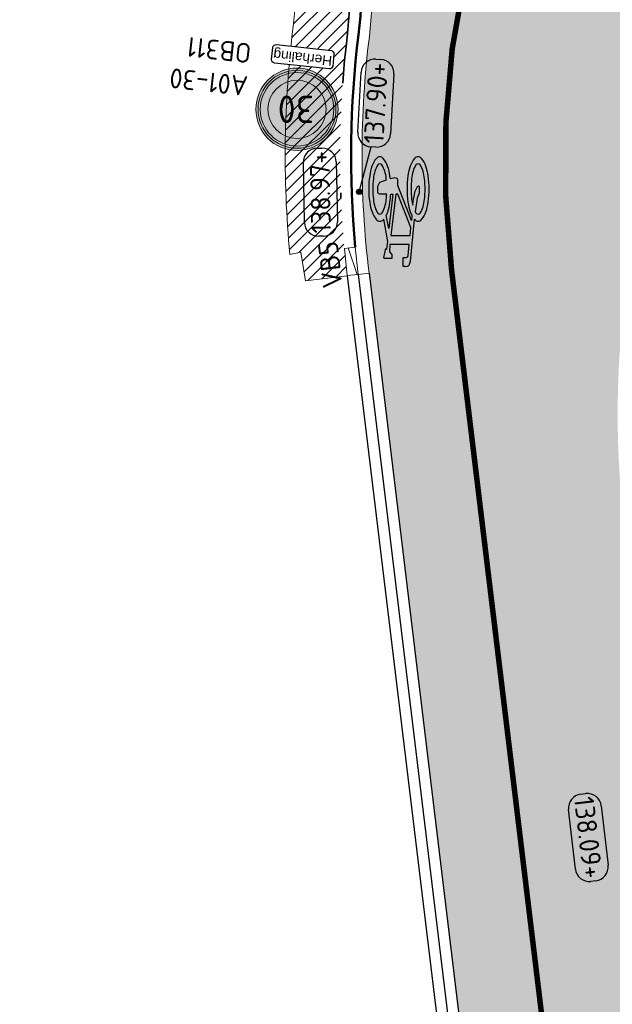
# Model space of a CAD drawing. Header units: metres. Extents: x 191748 to 192615, y 309710 to 310028.
# Tile 29 of 76: x 192045 to 192055, y 309795 to 309813. Entities that reach past the tile are written whole.
import ezdxf
from ezdxf.enums import TextEntityAlignment as Align

# ---------------------------------------------------------------- set-up
doc = ezdxf.new("R2010")
doc.units = ezdxf.units.M
for name, pattern in [('VH-GELEIDEBAND_50X200', [8, 4, -2, 0, -2]), ('VH-OPSLUITBAND_100X200', [16, 8, -2, 4, -2]), ('VW-11_STREEP', [2, 1, -1])]:
    doc.linetypes.add(name, pattern=pattern)
for name, color, linetype, lineweight in [('B-WE-VH-KANTLAAG 2 STREKS-G', 251, 'Continuous', 25), ('B-WE-VH-KANTOPSLUITING_TROTTOIRBAND_180 200-G', 251, 'Continuous', 25), ('N-WE-VH-HERSTRATEN-A', 252, 'Continuous', 9), ('N-WE-VH-HERSTRATEN-G', 8, 'Continuous', 9), ('N-WE-VH-KANTLAAG 2 STREKS-G', 170, 'Continuous', 18), ('N-WE-VH-KANTOPSLUITING_GELEIDEBAND_70 200 VOORKANT-G', 2, 'Continuous', 50), ('N-WE-VH-KANTOPSLUITING_GELEIDEBAND_70 200-G', 6, 'VH-GELEIDEBAND_50X200', 35), ('N-WE-VH-KANTOPSLUITING_TEKST-T', 7, 'VH-OPSLUITBAND_100X200', 35), ('N-WE-VH-KANTOPSLUITING_VERLOOPBAND-S', 6, 'Continuous', 25), ('N-WE-VH-VERHARDING_ASFALT-A', 253, 'Continuous', 9), ('N-WE-VW-VERKEERSTEKEN_BORD-T25', 7, 'Continuous', 25), ('N-WE-VW-VERKEERSTEKEN_BORD_A-S-200', 7, 'Continuous', 25), ('N-WE-VW-VERKEERSTEKEN_ONDERBORD-S-200', 7, 'Continuous', 25), ('X-XX-AL-HOOGTELABEL-S', 7, 'Continuous', 25)]:
    doc.layers.add(name, color=color, linetype=linetype, lineweight=lineweight)
doc.layers.add('N-WE-IE-MEUBILAIR_WEGMEUBILAIR_VERKEERSBORD-S', color=7, linetype='Continuous')
doc.layers.add('N-WE-IE-MEUBILAIR_WEGMEUBILAIR_VERKEERSBORD_WIPEOUT-G', color=7, linetype='Continuous', plot=False)
for name, color, linetype, lineweight, true_color in [('N-WE-VH-GESLOTENVERHARDING_ASFALT_COATING_ROOD-A', 7, 'Continuous', 9, 0xf2beba), ('N-WE-VW-MARKERING_LANGS_STREEP_11-G', 7, 'VW-11_STREEP', 13, 0xf7f7f7), ('N-WE-VW-MARKERING_SYMBOOL-S', 7, 'Continuous', 25, 0xf7f7f7)]:
    doc.layers.add(name, color=color, linetype=linetype, lineweight=lineweight, true_color=true_color)
doc.styles.add('NLCS-ISO', font='NLCS-ISO.ttf')
doc.styles.add('NLCS-RVV-M200-T25', font='NLCS-RVV.ttf')
doc.styles.add('VB', font='arial.ttf')

# ---------------------------------------------------------------- blocks, each defined once
blk = doc.blocks.new('SAL-HOOGTE-WEGPEIL-200-SO')
for p, q in [((-0.5450000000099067, 0.3024999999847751), (0.5450000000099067, 0.3024999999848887)), ((-0.8000000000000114, -0.04250000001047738), (-0.8000000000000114, 0.04250000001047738)), ((0.8000000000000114, 0.04749999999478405), (0.8000000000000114, -0.04250000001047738)), ((0.5449999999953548, -0.297500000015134), (-0.5449999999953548, -0.297500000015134))]:
    blk.add_line(p, q)
for centre, radius, start, end in [((-0.5450000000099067, 0.04749999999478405), 0.2549999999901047, 90.00000000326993, 180.0000000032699), ((0.5450000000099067, 0.04749999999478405), 0.2549999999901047, 359.9999999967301, 89.99999999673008), ((-0.5449999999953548, -0.04250000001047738), 0.2550000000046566, 180, 270), ((0.5449999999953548, -0.04250000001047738), 0.2550000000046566, 270, 0)]:
    blk.add_arc(centre, radius, start, end)
at = {"style": 'NLCS-ISO'}
blk.add_attdef('HOOGTE', text='', height=0.36, dxfattribs=at).set_placement((0, 0.002499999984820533), align=Align.MIDDLE_CENTER)
blk = doc.blocks.new('SVW-MARKERING_SYMBOOL_FIETS_2.0')
h = blk.add_hatch(color=256)
h.paths.add_polyline_path([(-0.0893796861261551, 1.999999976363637), (-0.1260769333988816, 1.999999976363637), (-0.1260769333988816, 2), (-0.1627741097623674, 2, 0.2360683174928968), (-0.1994714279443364, 1.963302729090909), (-0.2178200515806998, 1.90825685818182), (-0.2942099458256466, 1.135263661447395, 0.006813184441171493), (-0.3019926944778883, 1.144906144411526, 0.2231196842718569), (-0.3646090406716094, 1.174311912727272, 0.2231196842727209), (-0.4272253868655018, 1.144906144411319, 0.09064812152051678), (-0.5073278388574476, 1.002337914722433, 0.04745077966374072), (-0.5494175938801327, 0.8275192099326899, 0.03537354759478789), (-0.5664439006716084, 0.5871559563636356, 0.03537354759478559), (-0.5494175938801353, 0.346792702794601, 0.04745077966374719), (-0.5073278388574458, 0.1719739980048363, 0.09064812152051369), (-0.4272253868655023, 0.02940576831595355, 0.2231196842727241), (-0.3646090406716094, 0, 0.223119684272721), (-0.3019926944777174, 0.02940576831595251, 0.0906481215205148), (-0.2218902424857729, 0.1719739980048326, 0.04745077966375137), (-0.1798004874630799, 0.3467927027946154, 0.03537354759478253), (-0.1627741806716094, 0.5871559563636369, 0.03537354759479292), (-0.1798004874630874, 0.8275192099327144, 0.04745077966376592), (-0.2218902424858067, 1.002337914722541, 0.038863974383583), (-0.2499456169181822, 1.06710290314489), (-0.2416865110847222, 1.160706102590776), (0.002363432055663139, 0.5253944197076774), (0.002363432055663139, 0.440366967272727, 0.5446649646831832), (0.05740930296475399, 0.3853210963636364), (0.1407486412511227, 0.4032653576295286, 0.008345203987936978), (0.1478301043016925, 0.3467927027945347, 0.04745077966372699), (0.1899198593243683, 0.1719739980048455, 0.09064812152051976), (0.2700223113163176, 0.02940576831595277, 0.2231196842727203), (0.3326386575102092, 0, 0.2231196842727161), (0.3952550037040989, 0.02940576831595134, 0.09064812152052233), (0.4753574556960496, 0.171973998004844, 0.04745077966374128), (0.5174472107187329, 0.3467927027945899, 0.03537354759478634), (0.5344735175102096, 0.5871559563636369, 0.03537354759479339), (0.5174472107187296, 0.8275192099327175, 0.04745077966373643), (0.4753574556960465, 1.002337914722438, 0.09064812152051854), (0.3952550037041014, 1.14490614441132, 0.22311968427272), (0.3326386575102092, 1.174311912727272, 0.2231196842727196), (0.2700223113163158, 1.14490614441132, 0.006813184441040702), (0.2622395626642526, 1.135263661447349), (0.1858496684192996, 1.541284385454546), (0.2041982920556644, 1.688073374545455), (0.222546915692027, 1.66972475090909), (0.2592441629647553, 1.834862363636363, 0.5489458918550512), (0.2408955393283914, 1.853210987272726), (0.1124551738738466, 1.853210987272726), (0.1124551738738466, 1.779816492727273), (0.1589383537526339, 1.733333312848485), (0.1491524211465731, 1.596330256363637), (-0.2032490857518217, 1.596330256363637), (-0.185406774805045, 1.798543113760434, -0.2817769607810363), (-0.1260769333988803, 1.834862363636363), (-0.0893796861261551, 1.834862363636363)])
h.paths.add_polyline_path([(0.1308037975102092, 1.431192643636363), (0.03906067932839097, 0.6788990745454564), (0.002363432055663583, 0.6788990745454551), (-0.2306719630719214, 1.285537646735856), (-0.2178200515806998, 1.431192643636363)], flags=16)
h.paths.add_polyline_path([(0.1675010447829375, 1.302752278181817), (0.2155579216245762, 1.062467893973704, 0.03598583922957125), (0.1899198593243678, 1.002337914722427, 0.04745077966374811), (0.1478301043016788, 0.8275192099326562, 0.02190482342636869), (0.1332736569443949, 0.6788990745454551), (0.09410655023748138, 0.6788990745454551)], flags=16)
h.paths.add_polyline_path([(-0.3266833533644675, 1.025730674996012, -0.01664003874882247), (-0.3127564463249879, 1.003573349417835), (-0.3462604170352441, 0.7522935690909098), (-0.3829576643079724, 0.6605504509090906), (-0.3829576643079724, 0.5504587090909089, 0.7207592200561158), (-0.3646090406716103, 0.5321100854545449, 0.1622776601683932), (-0.3462604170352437, 0.5504587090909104), (-0.3095631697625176, 0.6238532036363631), (-0.2728659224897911, 0.8073394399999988), (-0.2662235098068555, 0.8826201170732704, -0.03090717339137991), (-0.2470638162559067, 0.7756656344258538, -0.02887400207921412), (-0.2361686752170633, 0.5871559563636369, -0.0288740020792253), (-0.2470638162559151, 0.3986462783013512, -0.03940657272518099), (-0.2737879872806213, 0.2627950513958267, -0.08052682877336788), (-0.3266833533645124, 0.1485812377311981, -0.249059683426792), (-0.3646090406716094, 0.128440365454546, -0.2490596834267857), (-0.4025347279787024, 0.1485812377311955, -0.08052682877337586), (-0.455430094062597, 0.262795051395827, -0.03940657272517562), (-0.4821542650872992, 0.3986462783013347, -0.02887400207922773), (-0.4930494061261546, 0.5871559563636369, -0.02887400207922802), (-0.4821542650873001, 0.7756656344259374, -0.03940657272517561), (-0.4554300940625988, 0.9115168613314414, -0.08052682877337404), (-0.4025347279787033, 1.025730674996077, -0.2490596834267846), (-0.3646090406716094, 1.045871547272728, -0.2490596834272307)], flags=16)
h.paths.add_polyline_path([(0.3326386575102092, 1.045871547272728, -0.2490596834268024), (0.3705643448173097, 1.025730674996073, -0.08052682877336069), (0.4234597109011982, 0.9115168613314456, -0.03940657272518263), (0.4501838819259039, 0.7756656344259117, -0.02887400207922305), (0.4610790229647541, 0.5871559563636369, -0.02887400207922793), (0.4501838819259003, 0.3986462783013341, -0.03940657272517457), (0.423459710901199, 0.2627950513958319, -0.08052682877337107), (0.3705643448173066, 0.1485812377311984, -0.2490596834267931), (0.3326386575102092, 0.128440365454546, -0.2490596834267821), (0.2947129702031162, 0.1485812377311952, -0.08052682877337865), (0.2418176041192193, 0.2627950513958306, -0.03940657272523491), (0.2150934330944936, 0.3986462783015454, -0.003097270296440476), (0.2128827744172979, 0.418796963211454), (0.3326386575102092, 0.4587155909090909), (0.3693359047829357, 0.5321100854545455), (0.3693359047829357, 0.6422018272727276, 0.4142135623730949), (0.3326386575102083, 0.6788990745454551), (0.2067722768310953, 0.6788990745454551, -0.01484253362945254), (0.2150934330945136, 0.775665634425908, -0.0394065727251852), (0.2418176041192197, 0.9115168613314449, -0.08052682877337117), (0.2947129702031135, 1.025730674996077, -0.2490596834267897)], flags=16)
at = {"flags": 128}
for points in [[(-0.2942099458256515, 1.135263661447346), (-0.2178200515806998, 1.908256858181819), (-0.1994714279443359, 1.96330272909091, -0.4142135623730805), (-0.1260769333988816, 1.999999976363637), (-0.0893796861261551, 1.999999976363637), (-0.0893796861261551, 1.834862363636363), (-0.1260769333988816, 1.834862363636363, 0.2817769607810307), (-0.185406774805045, 1.798543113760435), (-0.2032490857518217, 1.596330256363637), (0.1491524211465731, 1.596330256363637), (0.1589383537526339, 1.733333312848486), (0.1124551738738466, 1.779816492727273), (0.1124551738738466, 1.853210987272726), (0.2408955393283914, 1.853210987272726, -0.5489458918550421), (0.2592441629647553, 1.834862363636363), (0.222546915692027, 1.66972475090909), (0.2041982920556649, 1.688073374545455), (0.1858496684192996, 1.541284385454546), (0.2622395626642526, 1.135263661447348)], [(-0.3019926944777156, 1.144906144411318, 0.22311968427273), (-0.3646090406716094, 1.174311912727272, 0.2231196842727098), (-0.4272253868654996, 1.144906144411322, 0.09064812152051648), (-0.5073278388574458, 1.002337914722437, 0.04745077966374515), (-0.5494175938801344, 0.827519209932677, 0.03537354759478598), (-0.5664439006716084, 0.5871559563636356, 0.0353735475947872), (-0.5494175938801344, 0.34679270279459, 0.04745077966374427), (-0.5073278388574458, 0.1719739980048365, 0.09064812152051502), (-0.4272253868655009, 0.0294057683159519, 0.2231196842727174), (-0.3646090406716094, 0, 0.2231196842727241), (-0.3019926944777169, 0.0294057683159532, 0.09064812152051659), (-0.2218902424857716, 0.1719739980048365, 0.04745077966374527), (-0.1798004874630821, 0.3467927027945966, 0.03537354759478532), (-0.1627741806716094, 0.5871559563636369, 0.03537354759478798), (-0.1798004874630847, 0.827519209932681, 0.04745077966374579), (-0.2218902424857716, 1.002337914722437, 0.03886397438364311), (-0.2499456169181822, 1.067102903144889), (-0.2416865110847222, 1.160706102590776), (0.002363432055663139, 0.5253944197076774), (0.002363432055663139, 0.440366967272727, 0.544664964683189), (0.05740930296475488, 0.3853210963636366), (0.1407486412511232, 0.4032653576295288, 0.008345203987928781), (0.1478301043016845, 0.34679270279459, 0.04745077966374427), (0.1899198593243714, 0.1719739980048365, 0.09064812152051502), (0.270022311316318, 0.0294057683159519, 0.2231196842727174), (0.3326386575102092, 0, 0.2231196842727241), (0.3952550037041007, 0.0294057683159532, 0.09064812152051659), (0.4753574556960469, 0.1719739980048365, 0.04745077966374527), (0.5174472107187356, 0.3467927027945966, 0.03537354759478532), (0.5344735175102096, 0.5871559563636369, 0.03537354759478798), (0.5174472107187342, 0.827519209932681, 0.04745077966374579), (0.4753574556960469, 1.002337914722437, 0.09064812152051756), (0.3952550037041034, 1.144906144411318, 0.22311968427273), (0.3326386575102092, 1.174311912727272, 0.2231196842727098), (0.270022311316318, 1.144906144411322)]]:
    blk.add_lwpolyline(points, format="xyb", dxfattribs=at)
blk.add_lwpolyline([(-0.2306719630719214, 1.285537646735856), (0.002363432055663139, 0.6788990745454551), (0.03906067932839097, 0.6788990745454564), (0.1308037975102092, 1.431192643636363), (-0.2178200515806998, 1.431192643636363)], close=True, dxfattribs=at)
for points in [[(0.2155579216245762, 1.062467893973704, 0.03598583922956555), (0.1899198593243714, 1.002337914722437, 0.04745077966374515), (0.1478301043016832, 0.827519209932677, 0.02190482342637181), (0.1332736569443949, 0.6788990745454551), (0.09410655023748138, 0.6788990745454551), (0.167501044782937, 1.302752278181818)], [(-0.2662235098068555, 0.8826201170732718), (-0.2728659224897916, 0.8073394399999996), (-0.3095631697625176, 0.6238532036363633), (-0.3462604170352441, 0.5504587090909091, -0.1622776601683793), (-0.3646090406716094, 0.5321100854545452, -0.7207592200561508), (-0.3829576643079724, 0.5504587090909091), (-0.3829576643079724, 0.6605504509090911), (-0.3462604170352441, 0.7522935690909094), (-0.3127564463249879, 1.003573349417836, 0.01664003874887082), (-0.3266833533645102, 1.025730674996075, 0.2490596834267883), (-0.3646090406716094, 1.045871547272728, 0.2490596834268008), (-0.4025347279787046, 1.025730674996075, 0.08052682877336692), (-0.4554300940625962, 0.9115168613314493, 0.0394065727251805), (-0.4821542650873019, 0.7756656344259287, 0.02887400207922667), (-0.4930494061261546, 0.5871559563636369, 0.02887400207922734), (-0.4821542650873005, 0.3986462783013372, 0.03940657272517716), (-0.4554300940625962, 0.2627950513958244, 0.08052682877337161), (-0.4025347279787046, 0.1485812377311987, 0.2490596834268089), (-0.3646090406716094, 0.128440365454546, 0.2490596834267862), (-0.3266833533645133, 0.1485812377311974, 0.08052682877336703), (-0.2737879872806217, 0.2627950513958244, 0.0394065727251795), (-0.247063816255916, 0.3986462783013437, 0.02887400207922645), (-0.2361686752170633, 0.5871559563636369, 0.02887400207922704), (-0.247063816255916, 0.7756656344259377, 0.0309071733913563)], [(0.4610790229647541, 0.5871559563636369, 0.02887400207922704), (0.4501838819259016, 0.7756656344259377, 0.0394065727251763), (0.4234597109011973, 0.9115168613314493, 0.08052682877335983), (0.3705643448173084, 1.025730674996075, 0.2490596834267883), (0.3326386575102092, 1.045871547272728, 0.2490596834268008), (0.2947129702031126, 1.025730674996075, 0.08052682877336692), (0.2418176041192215, 0.9115168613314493, 0.0394065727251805), (0.2150934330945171, 0.7756656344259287, 0.01484253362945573), (0.2067722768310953, 0.6788990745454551), (0.3326386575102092, 0.6788990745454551, -0.4142135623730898), (0.3693359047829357, 0.6422018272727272), (0.3693359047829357, 0.5321100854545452), (0.3326386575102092, 0.4587155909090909), (0.2128827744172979, 0.4187969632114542, 0.003097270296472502), (0.2150934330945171, 0.3986462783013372, 0.03940657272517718), (0.2418176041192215, 0.2627950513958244, 0.0805268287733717), (0.2947129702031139, 0.1485812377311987, 0.2490596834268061), (0.3326386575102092, 0.128440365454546, 0.2490596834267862), (0.3705643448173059, 0.1485812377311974, 0.08052682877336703), (0.4234597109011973, 0.2627950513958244, 0.0394065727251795), (0.4501838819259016, 0.3986462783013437, 0.02887400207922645)]]:
    blk.add_lwpolyline(points, format="xyb", close=True, dxfattribs=at)
for centre, radius, start, end in [((-0.6519019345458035, 0.8545213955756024), 0.4547084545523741, 38.12735981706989, 39.68880251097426), ((0.6199315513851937, 0.8545213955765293), 0.454708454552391, 140.3111974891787, 141.8726401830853)]:
    blk.add_arc(centre, radius, start, end)
blk = doc.blocks.new('N-SVW-VERKEERSTEKEN_BORD_A01_030-SO')
at = {"true_color": 0xff0000}
h = blk.add_hatch(color=1, dxfattribs=at)
h.dxf.hatch_style = 1
h.paths.add_polyline_path([(-3.75, 0), (-3.55, 0, -1), (3.550000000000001, 0), (3.75, 0, 1)])
at = {"true_color": 0xffffff}
h = blk.add_hatch(color=7, dxfattribs=at)
h.dxf.hatch_style = 1
h.paths.add_polyline_path([(-3.55, 0), (-3.35, 0, -1), (3.35, 0), (3.550000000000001, 0, 1)])
at = {"true_color": 0xff0000}
h = blk.add_hatch(color=1, dxfattribs=at)
h.dxf.hatch_style = 1
h.paths.add_polyline_path([(-3.35, 0), (-2.649999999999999, 0, -1), (2.649999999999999, 0), (3.35, 0, 1)])
at = {"true_color": 0xffffff}
h = blk.add_hatch(color=7, dxfattribs=at)
h.dxf.hatch_style = 1
h.paths.add_polyline_path([(-2.649999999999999, 0), (2.649999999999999, 0, 1)])
at = {"true_color": 0xff0000}
h = blk.add_hatch(color=1, dxfattribs=at)
h.dxf.hatch_style = 1
h.paths.add_polyline_path([(3.75, 0), (3.550000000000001, 0, -1), (-3.55, 0), (-3.75, 0, 1)])
at = {"true_color": 0xffffff}
h = blk.add_hatch(color=7, dxfattribs=at)
h.dxf.hatch_style = 1
h.paths.add_polyline_path([(3.550000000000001, 0), (3.35, 0, -1), (-3.35, 0), (-3.55, 0, 1)])
at = {"true_color": 0xff0000}
h = blk.add_hatch(color=1, dxfattribs=at)
h.dxf.hatch_style = 1
h.paths.add_polyline_path([(3.35, 0), (2.649999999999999, 0, -1), (-2.649999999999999, 0), (-3.35, 0, 1)])
at = {"true_color": 0xffffff}
h = blk.add_hatch(color=7, dxfattribs=at)
h.dxf.hatch_style = 1
h.paths.add_polyline_path([(2.649999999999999, 0), (-2.649999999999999, 0, 1)])
at = {"color": 1, "lineweight": 0, "true_color": 0xff0000}
blk.add_circle((0, 0), 3.75, dxfattribs=at)
at = {"color": 7, "lineweight": 0, "true_color": 0xffffff}
for radius in [3.55, 3.35, 2.649999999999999]:
    blk.add_circle((0, 0), radius, dxfattribs=at)
at = {"color": 250, "true_color": 0x191919, "style": 'NLCS-RVV-M200-T25'}
blk.add_text('30', height=2.5, dxfattribs=at).set_placement((0.09999999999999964, 0), align=Align.MIDDLE_CENTER)
blk = doc.blocks.new('B311')
blk.add_wipeout([(-2.800000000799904, 0.09999999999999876), (2.80000000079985, 0.09999999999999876), (2.80000000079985, 1.7870815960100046), (-2.800000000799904, 1.7870815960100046)]).dxf.layer = 'N-WE-IE-MEUBILAIR_WEGMEUBILAIR_VERKEERSBORD_WIPEOUT-G'
at = {"layer": 'N-WE-IE-MEUBILAIR_WEGMEUBILAIR_VERKEERSBORD-S', "color": 7, "linetype": 'Continuous'}
blk.add_lwpolyline([(-2.500000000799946, 1.787081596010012), (2.500000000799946, 1.787081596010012, -0.414213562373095), (2.8000000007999, 1.48708159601), (2.8000000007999, 0.4000000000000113, -0.4142135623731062), (2.500000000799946, 0.09999999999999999), (-2.500000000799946, 0.09999999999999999, -0.414213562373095), (-2.8000000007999, 0.4000000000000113), (-2.8000000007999, 1.48708159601, -0.414213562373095)], format="xyb", close=True, dxfattribs=at)
at = {"layer": 'N-WE-IE-MEUBILAIR_WEGMEUBILAIR_VERKEERSBORD-S', "color": 7, "linetype": 'Continuous', "style": 'VB'}
blk.add_text('Herhaling', height=0.9, dxfattribs=at).set_placement((0, 0.9326574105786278), align=Align.MIDDLE)
blk = doc.blocks.new('TEKST VB')
at = {"layer": 'N-WE-VH-KANTOPSLUITING_TEKST-T', "style": 'NLCS-ISO'}
blk.add_attdef('TEKST_VERLOOPBANDEN', text='', height=0.36, rotation=0.340705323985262, dxfattribs=at).set_placement((0, 0), align=Align.BOTTOM_CENTER)
blk = doc.blocks.new('SVH-VERLOOPBAND_GELEIDEBAND 70 200X200 VB_TROTTOIRBAND 180 200X200 VB_L500-MM')
at = {"linetype": 'Continuous', "lineweight": 0}
blk.add_line((500.0000000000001, 19.99999999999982), (0, 130), dxfattribs=at)
blk.add_lwpolyline([(500.0000000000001, -1.84741111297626e-13), (0, 0), (0, 200), (500.0000000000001, 200)], close=True, dxfattribs=at)

msp = doc.modelspace()

# ---------------------------------------------------------------- hatches: boundary and pattern name
at = {"layer": 'N-WE-VH-GESLOTENVERHARDING_ASFALT_COATING_ROOD-A'}
h = msp.add_hatch(color=256, dxfattribs=at)
h.dxf.hatch_style = 1
edge = h.paths.add_edge_path()
edge.add_line((192051.0774653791, 309808.4195765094), (192057.0811257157, 309758.80851348))
edge.add_line((192057.0811257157, 309758.80851348), (192058.565283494, 309759.0298562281))
edge.add_line((192058.565283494, 309759.0298562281), (192052.5561329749, 309808.6862872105))
edge.add_arc((192068.7381378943, 309810.6445452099), 16.30006311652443, 172.7372160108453, 186.9000706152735, ccw=False)
edge.add_arc((192042.9464646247, 309813.9315084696), 9.700216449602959, 352.7372160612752, 353.558672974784)
edge.add_arc((192068.7432477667, 309810.638999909), 16.30746508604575, 122.85393825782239, 172.2315393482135, ccw=False)
edge.add_arc((192069.4176080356, 309809.2144069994), 17.87123448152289, 94.68040749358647, 122.19239038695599, ccw=False)
edge.add_arc((192068.8067794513, 309807.0628131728), 19.9812120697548, 86.85571442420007, 92.43069995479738, ccw=False)
edge.add_arc((192068.7245158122, 309810.7565854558), 16.30000000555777, 69.28399104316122, 85.85476106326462, ccw=False)
edge.add_line((192074.490415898, 309826.0027127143), (192099.6408618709, 309816.4911196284))
edge.add_arc((192146.0156778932, 309939.1148793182), 131.1000000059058, 249.283991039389, 267.28769582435)
edge.add_line((192139.8119000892, 309808.1617459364), (192141.2483762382, 309808.1163962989))
edge.add_arc((192142.7684526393, 309904.2043735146), 96.09999998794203, 269.0936774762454, 300.0344611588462)
edge.add_line((192190.8685005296, 309821.0082474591), (192194.5697765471, 309823.0909068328))
edge.add_line((192194.5697765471, 309823.0909068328), (192208.7230190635, 309831.2756147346))
edge.add_arc((192084.1208555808, 310046.7414149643), 248.9000004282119, 300.0404543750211, 303.1284289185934)
edge.add_arc((192208.2896435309, 309856.4733086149), 21.6999999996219, 303.1284289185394, 319.3354496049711)
edge.add_line((192224.7499105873, 309842.332954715), (192225.6489243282, 309843.3794636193))
edge.add_arc((192239.5301633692, 309831.4546490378), 18.30000000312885, 125.1354368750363, 139.3354496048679, ccw=False)
edge.add_line((192228.9983091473, 309846.420277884), (192235.1600518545, 309850.7565190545))
edge.add_line((192235.1600518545, 309850.7565190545), (192236.4865745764, 309851.7701852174))
edge.add_arc((192229.1268201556, 309861.0166983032), 11.81795199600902, 308.5180067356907, 324.8070539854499)
edge.add_line((192238.7846379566, 309854.205637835), (192239.3306963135, 309854.9545798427))
edge.add_arc((192239.7560225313, 309855.1015410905), 0.4499999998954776, 142.4942655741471, 199.0613597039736, ccw=False)
edge.add_arc((192266.6089706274, 309834.4922791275), 34.30000000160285, 127.17003413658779, 142.4942657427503, ccw=False)
edge.add_line((192245.8855127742, 309861.8240974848), (192247.0046765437, 309862.637645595))
edge.add_line((192247.0046765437, 309862.637645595), (192247.8553785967, 309863.2301912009))
edge.add_line((192247.8553785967, 309863.2301912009), (192254.0557285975, 309867.5489654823))
edge.add_line((192254.0557285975, 309867.5489654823), (192254.1700393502, 309867.3848525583))
edge.add_line((192254.1700393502, 309867.3848525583), (192255.7091075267, 309868.45687076))
edge.add_line((192255.7091075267, 309868.45687076), (192254.566, 309870.098))
edge.add_line((192254.566, 309870.098), (192247.4733388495, 309865.1572808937))
edge.add_line((192247.4733388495, 309865.1572808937), (192247.5874540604, 309864.9934487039))
edge.add_line((192247.5874540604, 309864.9934487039), (192246.0901905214, 309863.9505489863))
edge.add_arc((192266.6089706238, 309834.4922791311), 35.89999999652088, 124.8586456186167, 145.9195530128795)
edge.add_arc((192228.4265712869, 309860.3247079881), 10.20000000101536, 305.13543687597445, 325.91955301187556, ccw=False)
edge.add_line((192234.2967851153, 309851.9832099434), (192228.1350424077, 309847.6469687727))
edge.add_arc((192239.5301633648, 309831.4546490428), 19.79999999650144, 125.1354368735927, 139.3354496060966)
edge.add_line((192224.51111785, 309844.3569074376), (192223.6121041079, 309843.3103985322))
edge.add_arc((192208.2896435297, 309856.473308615), 20.20000000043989, 303.128428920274, 319.33544960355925, ccw=False)
edge.add_arc((192084.1208557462, 310046.741414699), 247.4000001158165, 300.0404543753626, 303.12842892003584, ccw=False)
edge.add_line((192207.9721020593, 309832.5741229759), (192193.8265035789, 309824.3938355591))
edge.add_line((192193.8265035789, 309824.3938355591), (192190.1252659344, 309822.3111977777))
edge.add_arc((192142.768452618, 309904.2043735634), 94.6000000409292, 295.4844754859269, 300.0397409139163, ccw=False)
edge.add_line((192183.4716656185, 309818.8087737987), (192183.0189620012, 309818.594464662))
edge.add_arc((192142.7684526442, 309904.204373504), 94.59999997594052, 287.2480245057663, 295.1811174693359, ccw=False)
edge.add_line((192170.8181706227, 309813.8585196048), (192159.1426590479, 309811.0322459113))
edge.add_arc((192142.7684526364, 309904.2043735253), 94.59999999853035, 269.0985400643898, 279.96746087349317, ccw=False)
edge.add_arc((192141.9846298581, 309854.2105175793), 44.60000006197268, 267.27836996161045, 269.0949207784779, ccw=False)
edge.add_arc((192146.0156777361, 309939.1148793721), 129.6000000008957, 249.28399111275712, 267.2806065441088, ccw=False)
edge.add_line((192100.1714661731, 309817.8941374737), (192075.0210202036, 309827.4057305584))
edge.add_arc((192068.7245158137, 309810.7565854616), 17.7999999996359, 69.28399102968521, 123.0926038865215)
edge.add_arc((192054.5286765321, 309832.5391047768), 8.200000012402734, 292.5779463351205, 303.0926038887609, ccw=False)
edge.add_arc((192068.7245154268, 309810.756585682), 17.99999958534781, 127.8612765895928, 168.1940758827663)
edge.add_arc((192042.9203814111, 309813.9419657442), 8.200000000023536, -7.0372807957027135, 3.4774068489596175, ccw=False)
edge.add_arc((192068.7245158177, 309810.7565854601), 17.80000000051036, 172.9627625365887, 187.543856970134)
edge.add_line((192051.0785808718, 309808.4197115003), (192051.0774653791, 309808.4195765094))
at = {"layer": 'N-WE-VH-HERSTRATEN-A'}
h = msp.add_hatch(dxfattribs=at)
h.set_pattern_fill('ANSI31', color=256, scale=0.05)
h.set_pattern_definition([(45, (0, 0), (-0.1122532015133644, 0.1122532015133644), [])])
edge = h.paths.add_edge_path()
edge.add_arc((192039.4027166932, 309805.0096563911), 17.40000000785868, 68.50479693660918, 78.53025078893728, ccw=False)
edge.add_arc((192042.9203806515, 309813.9419595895), 7.799999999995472, -7.037237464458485, 68.50479693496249, ccw=False)
edge.add_arc((192068.7245158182, 309810.7565854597), 18.2000000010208, 172.9627625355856, 185.317282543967)
edge.add_line((192050.6028342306, 309809.0699745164), (192050.6563164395, 309808.5700638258))
edge.add_line((192050.6563164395, 309808.5700638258), (192049.8919464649, 309808.4775636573))
edge.add_line((192049.8919464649, 309808.4775636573), (192049.806406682, 309809.0026773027))
edge.add_line((192049.806406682, 309809.0026773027), (192049.608412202, 309808.9636597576))
edge.add_arc((192068.7245158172, 309810.7565854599), 19.19999999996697, 172.962762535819, 185.3581751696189, ccw=False)
edge.add_arc((192042.9203806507, 309813.9419595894), 6.800000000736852, 352.9627625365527, 384.8876975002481)
edge.add_line((192049.0888945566, 309816.8036786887), (192049.234, 309816.816))
edge.add_line((192049.234, 309816.816), (192049.108, 309818.286))
edge.add_line((192049.108, 309818.286), (192048.2141030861, 309818.210039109))
edge.add_arc((192042.9203806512, 309813.9419595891), 6.800000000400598, 38.87760002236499, 68.50479693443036)
edge.add_arc((192039.4027166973, 309805.0096564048), 16.39999999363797, 68.50479693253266, 77.01074198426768)
edge.add_line((192043.0889180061, 309820.990016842), (192043.021, 309821.438))
edge.add_line((192043.021, 309821.438), (192042.8627159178, 309822.062175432))
at = {"layer": 'N-WE-VH-VERHARDING_ASFALT-A'}
h = msp.add_hatch(color=256, dxfattribs=at)
h.dxf.hatch_style = 1
edge = h.paths.add_edge_path()
edge.add_arc((192068.7380743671, 309810.6445459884), 16.30000000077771, 122.8492405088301, 186.9000726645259)
edge.add_line((192052.5561320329, 309808.6862949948), (192052.7216872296, 309807.3182347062))
edge.add_line((192052.7216872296, 309807.3182347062), (192058.5652834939, 309759.0298562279))
edge.add_line((192058.5652834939, 309759.0298562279), (192061.298320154, 309759.4374529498))
edge.add_line((192061.298320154, 309759.4374529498), (192060.1734683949, 309767.224742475))
edge.add_arc((192556.7199951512, 309838.9494718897), 501.7000000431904, 186.6211746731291, 188.2193609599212, ccw=False)
edge.add_line((192058.3662233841, 309781.101324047), (192055.6989222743, 309804.0797532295))
edge.add_arc((192072.6848690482, 309806.0514560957), 17.09999999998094, 69.28399103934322, 186.621174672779, ccw=False)
edge.add_line((192078.7337580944, 309822.0458595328), (192080.1856861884, 309821.4967579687))
edge.add_line((192080.1856861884, 309821.4967579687), (192080.9566771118, 309823.5572512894))
edge.add_line((192080.9566771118, 309823.5572512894), (192074.5393479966, 309825.9842071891))
edge.add_arc((192068.7380742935, 309810.6445454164), 16.39999999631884, 69.28399104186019, 86.92408697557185)
edge.add_arc((192068.738074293, 309810.6445453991), 16.40000001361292, 86.92408697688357, 92.72158726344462)
edge.add_arc((192069.4176080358, 309809.2144069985), 17.87123448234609, 94.68040749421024, 122.1923903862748)
at = {"layer": 'X-XX-AL-HOOGTELABEL-S'}
h = msp.add_hatch(color=256, dxfattribs=at)
h.dxf.hatch_style = 1
edge = h.paths.add_edge_path()
edge.add_arc((192050.8755932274, 309810.0989229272), 0.04884589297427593, 0, 360)

# ---------------------------------------------------------------- linework, layer by layer
at = {"layer": 'B-WE-VH-KANTLAAG 2 STREKS-G'}
msp.add_lwpolyline([(192051.0534377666, 309808.6181279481), (192058.2909954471, 309748.8107920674, -0.4101739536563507), (192048.671099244, 309736.3660094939), (192029.1685727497, 309733.7321361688)], format="xyb", dxfattribs=at)
at = {"layer": 'B-WE-VH-KANTOPSLUITING_TROTTOIRBAND_180 200-G'}
for points in [[(192050.6563348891, 309808.5700727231), (192057.8938925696, 309748.7627368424, -0.410173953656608), (192048.617564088, 309736.7624107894), (192029.1150375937, 309734.1285374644)], [(192050.8548863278, 309808.5941003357), (192058.0924440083, 309748.7867644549, -0.4101739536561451), (192048.644331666, 309736.5642101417), (192029.1418051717, 309733.9303368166)]]:
    msp.add_lwpolyline(points, format="xyb", dxfattribs=at)
at = {"layer": 'N-WE-VH-HERSTRATEN-G'}
msp.add_lwpolyline([(192050.6563164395, 309808.5700638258), (192049.8919464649, 309808.4775636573), (192049.808, 309809.003), (192049.608673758, 309808.9608732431, -0.05417453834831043), (192049.669154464, 309813.1088617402, 0.1402068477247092), (192049.0888945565, 309816.8036786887), (192049.234, 309816.816), (192049.108, 309818.286), (192048.2141030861, 309818.210039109, 0.1299979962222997), (192045.4120592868, 309820.269007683, 0.03713123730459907), (192043.0889180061, 309820.990016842), (192043.021, 309821.438)], format="xyb", dxfattribs=at)
at = {"layer": 'N-WE-VH-KANTLAAG 2 STREKS-G'}
msp.add_lwpolyline([(192050.8548863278, 309808.5941003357), (192051.0534377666, 309808.6181279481, -0.06088805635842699), (192051.058607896, 309812.9373415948, 0.3420939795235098), (192045.925051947, 309821.5716352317, 0.1250399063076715), (192037.229166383, 309822.6764523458, 0.04088035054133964), (192025.5114900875, 309820.2507332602), (191979.4230468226, 309806.705621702, -0.0389448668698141), (191963.8691156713, 309803.4230058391), (191937.1027514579, 309799.9197038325, 0.04452719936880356), (191928.392787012, 309797.9798473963), (191915.8881504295, 309793.9999544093), (191904.6034987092, 309790.8580944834, -0.06417320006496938), (191879.352388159, 309787.2127997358, 0.549917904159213), (191874.7616713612, 309779.7257444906, -0.0166264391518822), (191876.2222165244, 309776.4750626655)], format="xyb", dxfattribs=at)
at = {"layer": 'N-WE-VH-KANTOPSLUITING_GELEIDEBAND_70 200 VOORKANT-G'}
msp.add_lwpolyline([(191879.3554281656, 309787.0128228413, 0.06417320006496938), (191904.6571421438, 309790.6654227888), (191915.9453195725, 309793.8082643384), (191928.4534435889, 309797.7892672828, -0.04452719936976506), (191937.1287069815, 309799.7213952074), (191963.8950711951, 309803.224697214, 0.03894486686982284), (191979.4794405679, 309806.5137369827), (192025.5678838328, 309820.0588485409, -0.04088035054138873), (192037.2535882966, 309822.4779490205, -0.1250399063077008), (192045.8517672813, 309821.3855455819, -0.342093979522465), (192050.8601145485, 309812.9618444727, 0.05392047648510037), (192050.8017172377, 309809.0912653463)], format="xyb", dxfattribs=at)
at = {"layer": 'N-WE-VH-KANTOPSLUITING_GELEIDEBAND_70 200-G', "flags": 128}
msp.add_lwpolyline([(191877.7209048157, 309773.8649681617), (191876.6149683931, 309776.5714588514, 0.01690324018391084), (191875.1208834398, 309779.9017180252, -0.549917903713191), (191879.3584681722, 309786.8128459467, 0.06417320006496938), (191904.7107855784, 309790.4727510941), (191916.0024887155, 309793.6165742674), (191928.5141001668, 309797.5986871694, -0.044527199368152), (191937.1546625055, 309799.5230865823), (191963.7663300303, 309803.0061411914, 0.03894486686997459), (191979.6855198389, 309806.3658439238), (192025.6242775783, 309819.8669638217, -0.04088035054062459), (192037.2780102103, 309822.2794456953, -0.1250399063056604), (192045.7784826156, 309821.1994559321, -0.3420939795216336), (192050.6616212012, 309812.9863473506, 0.05395904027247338), (192050.6028342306, 309809.0699745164)], format="xyb", dxfattribs=at)
at = {"layer": 'N-WE-VW-MARKERING_LANGS_STREEP_11-G', "ltscale": 5, "const_width": 0.1, "flags": 128}
msp.add_lwpolyline([(192063.7063869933, 309826.1484843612, 0.06496849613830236), (192059.896459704, 309824.3381881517, 0.2211810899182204), (192052.5688594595, 309812.7052471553, 0.06187668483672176), (192052.5561320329, 309808.6862949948), (192052.7216872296, 309807.3182347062), (192058.5652834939, 309759.0298562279)], format="xyb", dxfattribs=at)
at = {"layer": 'X-XX-AL-HOOGTELABEL-S'}
msp.add_lwpolyline([(192050.8755932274, 309810.0989229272), (192051.0925200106, 309810.9197652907)], dxfattribs=at)
msp.add_circle((192050.8755932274, 309810.0989229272), 0.04884589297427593, dxfattribs=at)

# ---------------------------------------------------------------- block references
at = {"layer": 'N-WE-VH-KANTOPSLUITING_TEKST-T', "rotation": 96.10427031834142}
msp.add_blockref('TEKST VB', (192050.6312865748, 309808.8041090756), dxfattribs=at).add_auto_attribs({'TEKST_VERLOOPBANDEN': 'VB5'})
at = {"layer": 'N-WE-VH-KANTOPSLUITING_VERLOOPBAND-S', "xscale": -0.001000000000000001, "yscale": 0.001, "zscale": 0.001, "rotation": 96.10427031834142}
msp.add_blockref('SVH-VERLOOPBAND_GELEIDEBAND 70 200X200 VB_TROTTOIRBAND 180 200X200 VB_L500-MM', (192050.8017172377, 309809.0912653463), dxfattribs=at)
at = {"layer": 'N-WE-VW-MARKERING_SYMBOOL-S', "rotation": 180.0649630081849}
msp.add_blockref('SVW-MARKERING_SYMBOOL_FIETS_2.0', (192051.5813423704, 309810.7371482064), dxfattribs=at)
at = {"layer": 'N-WE-VW-VERKEERSTEKEN_BORD_A-S-200', "xscale": 0.2000000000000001, "yscale": 0.2000000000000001, "zscale": 0.2000000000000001, "rotation": 179.9033994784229}
msp.add_blockref('N-SVW-VERKEERSTEKEN_BORD_A01_030-SO', (192049.7396565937, 309811.6028402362), dxfattribs=at)
at = {"layer": 'X-XX-AL-HOOGTELABEL-S'}
for p, rotation, values in [((192051.1799849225, 309811.7161045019), 86.77309354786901, {'HOOGTE': '137.90+'}), ((192050.1676074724, 309810.0934652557), 91.06323180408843, {'HOOGTE': '138.97+'}), ((192055.047859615, 309798.3390157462), 276.5567113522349, {'HOOGTE': '138.09+'})]:
    msp.add_blockref('SAL-HOOGTE-WEGPEIL-200-SO', p, dxfattribs=dict(at, rotation=rotation)).add_auto_attribs(values)

# ---------------------------------------------------------------- next in the draw order: block references
at = {"layer": 'N-WE-VW-VERKEERSTEKEN_ONDERBORD-S-200', "xscale": 0.1999999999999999, "yscale": 0.1999999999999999, "zscale": 0.1999999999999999, "rotation": 173.8122246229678}
msp.add_blockref('B311', (192049.8654431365, 309812.7468491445), dxfattribs=at)

# ---------------------------------------------------------------- next in the draw order: texts
at = {"layer": 'N-WE-VW-VERKEERSTEKEN_BORD-T25', "insert": (192048.81796497, 309811.8416345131), "char_height": 0.36, "width": 1.785287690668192, "attachment_point": 1, "rotation": 173.69611615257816, "style": 'NLCS-ISO', "bg_fill": 3, "box_fill_scale": 1.5, "bg_fill_color": 256, "bg_fill_transparency": 0}
msp.add_mtext('A01-30\\POB311', dxfattribs=at)

doc.saveas('drawing.dxf')
